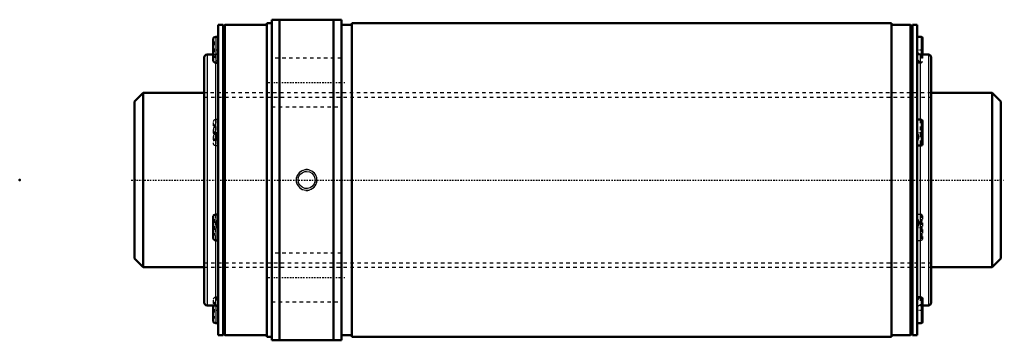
# Model space of a CAD drawing. Header units: millimetres. Extents: x -33 to 250, y -46 to 46.
import ezdxf

# ---------------------------------------------------------------- set-up
doc = ezdxf.new("R2010")
doc.units = ezdxf.units.MM
doc.linetypes.add('Center', pattern=[1.5, 0.45, -0.5, 0.05, -0.5])
doc.linetypes.add('Dashed', pattern=[2, 1, -1])
for name, color, linetype, lineweight in [('2d ConnectionPoints', 7, 'Continuous', 50), ('AM_0', 7, 'Continuous', 50), ('AM_4', 3, 'Continuous', 25), ('AM_5', 3, 'Continuous', 25), ('AM_7', 7, 'Center', 25), ('AM_9', 6, 'Dashed', 25)]:
    doc.layers.add(name, color=color, linetype=linetype, lineweight=lineweight)

# ---------------------------------------------------------------- blocks, each defined once
blk = doc.blocks.new('1_WTF50100_3ZZ_Nut_0_in_WTF50100_3ZZ_248_8LC7T_000_rev_4')
at = {"layer": 'AM_0'}
for p, q in [((59.4, 46), (39.4, 46)), ((39.4, 46), (39.4, -46)), ((41.65, 46), (41.65, -46)), ((57.15, 46), (57.15, -46)), ((59.4, 46), (59.4, -46)), ((24.03, 44.5), (24.03, -44.5)), ((25.4, 44.5), (24.03, 44.5)), ((25.9, 44.5), (25.4, 44)), ((25.4, 44.5), (25.4, -44.5)), ((25.9, 44.5), (25.9, -44.5)), ((38, 44.5), (25.9, 44.5)), ((38, 45), (38, -45)), ((39.4, 45), (38, 45)), ((62.4, 44.5), (59.4, 44.5)), ((62.4, 45), (62.4, -45)), ((217.4, 45), (62.4, 45)), ((217.4, 45), (217.4, -45)), ((222.9, 44.5), (217.4, 44.5)), ((222.9, 44.5), (222.9, -44.5)), ((223.4, 44), (222.9, 44.5)), ((223.4, 44.5), (223.4, -44.5)), ((224.77, 44.5), (223.4, 44.5)), ((224.77, 44.5), (224.77, -44.5)), ((22.53, 40.29), (22.53, 34.47)), ((24.03, 41.09), (23.33, 41.09)), ((225.92, 41.09), (224.77, 41.09)), ((226.27, 40.74), (226.27, 36)), ((20, 35.18), (20, -35.18)), ((22.53, 36), (20.82, 36)), ((227.98, 36), (225.59, 36)), ((228.8, 35.18), (228.8, -35.18)), ((23.33, 33.67), (23.85, 33.67)), ((225.92, 17.32), (224.77, 17.32)), ((226.27, 16.97), (226.27, 10.25)), ((224.77, 9.9), (225.92, 9.9)), ((22.53, -10.7), (22.53, -16.52)), ((24.03, -9.9), (23.33, -9.9)), ((23.33, -17.32), (24.03, -17.32)), ((225.92, -33.67), (224.95, -33.67)), ((20.82, -36), (23.21, -36)), ((22.53, -36), (22.53, -40.29)), ((226.27, -34.02), (226.27, -40.74)), ((226.27, -36), (227.98, -36)), ((23.33, -41.09), (24.03, -41.09)), ((224.77, -41.09), (225.92, -41.09)), ((24.03, -44.5), (25.4, -44.5)), ((25.4, -44), (25.9, -44.5)), ((25.9, -44.5), (38, -44.5)), ((38, -45), (39.4, -45)), ((59.4, -44.5), (62.4, -44.5)), ((62.4, -45), (217.4, -45)), ((217.4, -44.5), (222.9, -44.5)), ((222.9, -44.5), (223.4, -44)), ((223.4, -44.5), (224.77, -44.5)), ((39.4, -46), (59.4, -46))]:
    blk.add_line(p, q, dxfattribs=at)
for points in [[(23.86, 33.67), (23.92, 33.68), (24.03, 33.77), (24.03, 33.8)], [(224.94, -33.67), (224.87, -33.68), (224.78, -33.75), (224.77, -33.8)]]:
    blk.add_lwpolyline(points, dxfattribs=at)
for centre, radius, start, end in [((23.33, 40.29), 0.8, 90, 180), ((225.92, 40.74), 0.35, 0, 90), ((225.59, 36.82), 0.82, 180, 270), ((20.82, 35.18), 0.82, 90, 180), ((23.33, 34.47), 0.8, 180, 270), ((227.98, 35.18), 0.82, 360, 90), ((225.92, 16.97), 0.35, 0, 90), ((225.92, 10.25), 0.35, 270, 360), ((23.33, -10.7), 0.8, 90, 180), ((23.33, -16.52), 0.8, 180, 270), ((225.92, -34.02), 0.35, 0, 90), ((20.82, -35.18), 0.82, 180, 270), ((23.21, -36.82), 0.82, 360, 90), ((227.98, -35.18), 0.82, 270, 0), ((23.33, -40.29), 0.8, 180, 270), ((225.92, -40.74), 0.35, 270, 360)]:
    blk.add_arc(centre, radius, start, end, dxfattribs=at)
at = {"layer": 'AM_4'}
for p, q in [((23.33, 41.09), (23.33, 33.67)), ((225.92, 41.09), (225.92, 36)), ((20.82, 36), (20.82, -36)), ((225.59, 36), (225.59, 17.32)), ((227.98, 36), (227.98, -36)), ((23.21, 33.68), (23.21, -9.9)), ((225.92, 17.32), (225.92, 9.9)), ((225.59, 9.9), (225.59, -33.67)), ((23.33, -9.9), (23.33, -17.32)), ((23.21, -17.31), (23.21, -36)), ((225.92, -33.67), (225.92, -41.09)), ((23.33, -36.01), (23.33, -41.09))]:
    blk.add_line(p, q, dxfattribs=at)
at = {"layer": 'AM_5', "linetype": 'Dashed'}
blk.add_arc((49.4, 0), 3, 75, 15, dxfattribs=at)
at = {"layer": 'AM_7'}
for p, q in [((22.45, 37.38), (24.11, 37.38)), ((224.7, 37.38), (226.34, 37.38)), ((38.4, 28), (60.4, 28)), ((22.45, 13.61), (24.11, 13.61)), ((224.7, 13.61), (226.34, 13.61)), ((22.45, -13.61), (24.11, -13.61)), ((224.7, -13.61), (226.34, -13.61)), ((38.4, -28), (60.4, -28)), ((22.45, -37.38), (24.11, -37.38)), ((224.7, -37.38), (226.34, -37.38))]:
    blk.add_line(p, q, dxfattribs=at)
at = {"layer": 'AM_9'}
for p, q in [((22.83, 39.72), (22.53, 39.72)), ((22.83, 39.72), (22.83, 35.04)), ((225.97, 39.72), (226.27, 39.72)), ((225.97, 39.72), (225.97, 35.04)), ((22.83, 39.35), (22.53, 39.35)), ((22.83, 38.67), (22.53, 38.67)), ((22.83, 38.58), (22.53, 38.58)), ((22.83, 38.26), (22.53, 38.26)), ((22.53, 38.23), (22.83, 38.23)), ((22.83, 38.21), (22.53, 38.21)), ((22.83, 37.66), (22.53, 37.66)), ((22.83, 37.52), (22.53, 37.52)), ((22.83, 37.24), (22.53, 37.24)), ((22.83, 37.11), (22.53, 37.11)), ((225.97, 39.35), (226.27, 39.35)), ((225.97, 38.67), (226.27, 38.67)), ((225.97, 38.58), (226.27, 38.58)), ((225.97, 38.26), (226.27, 38.26)), ((225.97, 38.23), (226.27, 38.23)), ((225.97, 38.21), (226.27, 38.21)), ((225.97, 37.66), (226.27, 37.66)), ((225.97, 37.52), (226.27, 37.52)), ((225.97, 37.24), (226.27, 37.24)), ((225.97, 37.11), (226.27, 37.11)), ((22.83, 36.55), (22.53, 36.55)), ((22.83, 36.54), (22.53, 36.54)), ((22.83, 36.5), (22.53, 36.5)), ((22.83, 36.18), (22.53, 36.18)), ((22.83, 36.09), (22.53, 36.09)), ((23.21, 36), (22.53, 36)), ((22.83, 35.41), (22.53, 35.41)), ((22.83, 35.04), (22.53, 35.04)), ((23.21, 36), (23.21, 33.68)), ((59.4, 35), (39.4, 35)), ((225.92, 36), (225.92, 33.67)), ((225.97, 36.55), (226.27, 36.55)), ((226.27, 36.54), (225.97, 36.54)), ((225.97, 36.5), (226.27, 36.5)), ((225.97, 36.18), (226.27, 36.18)), ((225.97, 36.09), (226.27, 36.09)), ((225.97, 35.41), (226.27, 35.41)), ((225.97, 35.04), (226.27, 35.04)), ((226.27, 36), (226.27, 34.02)), ((224.95, 33.67), (225.92, 33.67)), ((228.8, 25), (20, 25)), ((39.4, 21), (59.4, 21)), ((24.03, 17.32), (23.33, 17.32)), ((23.33, 17.32), (23.33, 9.9)), ((225.59, 17.32), (225.59, 9.9)), ((22.53, 16.52), (22.53, 10.7)), ((22.83, 15.94), (22.53, 15.94)), ((22.83, 15.57), (22.53, 15.57)), ((22.83, 14.9), (22.53, 14.9)), ((22.83, 14.81), (22.53, 14.81)), ((22.83, 14.48), (22.53, 14.48)), ((22.53, 14.45), (22.83, 14.45)), ((22.83, 14.44), (22.53, 14.44)), ((22.83, 15.94), (22.83, 11.27)), ((225.97, 15.94), (226.27, 15.94)), ((225.97, 15.94), (225.97, 11.27)), ((225.97, 15.57), (226.27, 15.57)), ((225.97, 14.9), (226.27, 14.9)), ((225.97, 14.81), (226.27, 14.81)), ((225.97, 14.48), (226.27, 14.48)), ((225.97, 14.45), (226.27, 14.45)), ((225.97, 14.44), (226.27, 14.44)), ((22.83, 13.88), (22.53, 13.88)), ((22.83, 13.74), (22.53, 13.74)), ((22.83, 13.47), (22.53, 13.47)), ((22.83, 13.33), (22.53, 13.33)), ((22.83, 12.78), (22.53, 12.78)), ((22.83, 12.76), (22.53, 12.76)), ((22.83, 12.73), (22.53, 12.73)), ((22.83, 12.41), (22.53, 12.41)), ((22.83, 12.31), (22.53, 12.31)), ((22.83, 11.64), (22.53, 11.64)), ((225.97, 13.88), (226.27, 13.88)), ((225.97, 13.74), (226.27, 13.74)), ((225.97, 13.47), (226.27, 13.47)), ((225.97, 13.33), (226.27, 13.33)), ((225.97, 12.78), (226.27, 12.78)), ((226.27, 12.76), (225.97, 12.76)), ((225.97, 12.73), (226.27, 12.73)), ((225.97, 12.41), (226.27, 12.41)), ((225.97, 12.31), (226.27, 12.31)), ((225.97, 11.64), (226.27, 11.64)), ((22.83, 11.27), (22.53, 11.27)), ((23.33, 9.9), (24.03, 9.9)), ((225.97, 11.27), (226.27, 11.27)), ((22.83, -11.27), (22.53, -11.27)), ((22.83, -11.27), (22.83, -15.94)), ((23.21, -9.9), (23.21, -17.31)), ((225.92, -9.9), (224.77, -9.9)), ((225.92, -9.9), (225.92, -17.32)), ((225.97, -11.27), (226.27, -11.27)), ((225.97, -11.27), (225.97, -15.94)), ((226.27, -10.25), (226.27, -16.97)), ((22.83, -11.64), (22.53, -11.64)), ((22.83, -12.31), (22.53, -12.31)), ((22.83, -12.41), (22.53, -12.41)), ((22.83, -12.73), (22.53, -12.73)), ((22.53, -12.76), (22.83, -12.76)), ((22.83, -12.78), (22.53, -12.78)), ((22.83, -13.33), (22.53, -13.33)), ((22.83, -13.47), (22.53, -13.47)), ((22.83, -13.74), (22.53, -13.74)), ((22.83, -13.88), (22.53, -13.88)), ((225.97, -11.64), (226.27, -11.64)), ((225.97, -12.31), (226.27, -12.31)), ((225.97, -12.41), (226.27, -12.41)), ((225.97, -12.73), (226.27, -12.73)), ((225.97, -12.76), (226.27, -12.76)), ((225.97, -12.78), (226.27, -12.78)), ((225.97, -13.33), (226.27, -13.33)), ((225.97, -13.47), (226.27, -13.47)), ((225.97, -13.74), (226.27, -13.74)), ((225.97, -13.88), (226.27, -13.88)), ((22.83, -14.44), (22.53, -14.44)), ((22.83, -14.45), (22.53, -14.45)), ((22.83, -14.48), (22.53, -14.48)), ((22.83, -14.81), (22.53, -14.81)), ((22.83, -14.9), (22.53, -14.9)), ((22.83, -15.57), (22.53, -15.57)), ((22.83, -15.94), (22.53, -15.94)), ((225.97, -14.44), (226.27, -14.44)), ((226.27, -14.45), (225.97, -14.45)), ((225.97, -14.48), (226.27, -14.48)), ((225.97, -14.81), (226.27, -14.81)), ((225.97, -14.9), (226.27, -14.9)), ((225.97, -15.57), (226.27, -15.57)), ((225.97, -15.94), (226.27, -15.94)), ((224.77, -17.32), (225.92, -17.32)), ((59.4, -21), (39.4, -21)), ((20, -25), (228.8, -25)), ((23.33, -33.67), (23.33, -36.01)), ((23.85, -33.67), (23.33, -33.67)), ((225.59, -33.67), (225.59, -36)), ((22.53, -34.47), (22.53, -36)), ((22.83, -35.04), (22.53, -35.04)), ((22.83, -35.41), (22.53, -35.41)), ((22.83, -36.09), (22.53, -36.09)), ((22.83, -36.18), (22.53, -36.18)), ((22.83, -36.5), (22.53, -36.5)), ((22.53, -36.54), (22.83, -36.54)), ((22.83, -36.55), (22.53, -36.55)), ((22.83, -35.04), (22.83, -39.72)), ((39.4, -35), (59.4, -35)), ((225.59, -36), (226.27, -36)), ((225.97, -35.04), (226.27, -35.04)), ((225.97, -35.04), (225.97, -39.72)), ((225.97, -35.41), (226.27, -35.41)), ((225.97, -36.09), (226.27, -36.09)), ((225.97, -36.18), (226.27, -36.18)), ((225.97, -36.5), (226.27, -36.5)), ((225.97, -36.54), (226.27, -36.54)), ((225.97, -36.55), (226.27, -36.55)), ((22.83, -37.11), (22.53, -37.11)), ((22.83, -37.24), (22.53, -37.24)), ((22.83, -37.52), (22.53, -37.52)), ((22.83, -37.66), (22.53, -37.66)), ((22.83, -38.21), (22.53, -38.21)), ((22.83, -38.23), (22.53, -38.23)), ((22.83, -38.26), (22.53, -38.26)), ((22.83, -38.58), (22.53, -38.58)), ((22.83, -38.67), (22.53, -38.67)), ((22.83, -39.35), (22.53, -39.35)), ((225.97, -37.11), (226.27, -37.11)), ((225.97, -37.24), (226.27, -37.24)), ((225.97, -37.52), (226.27, -37.52)), ((225.97, -37.66), (226.27, -37.66)), ((225.97, -38.21), (226.27, -38.21)), ((226.27, -38.23), (225.97, -38.23)), ((225.97, -38.26), (226.27, -38.26)), ((225.97, -38.58), (226.27, -38.58)), ((225.97, -38.67), (226.27, -38.67)), ((225.97, -39.35), (226.27, -39.35)), ((22.83, -39.72), (22.53, -39.72)), ((225.97, -39.72), (226.27, -39.72))]:
    blk.add_line(p, q, dxfattribs=at)
for points in [[(24.03, 35.28), (24.01, 35.02), (23.91, 34.68), (23.78, 34.38), (23.65, 34.16), (23.56, 33.97), (23.59, 33.78), (23.75, 33.69), (23.86, 33.67)], [(224.77, 35.28), (224.77, 35.27), (224.8, 34.98), (224.88, 34.71), (225.05, 34.32), (225.23, 34.01), (225.24, 33.82), (225.14, 33.73), (225.01, 33.68), (224.94, 33.67)], [(224.94, 33.67), (224.87, 33.68), (224.78, 33.75), (224.77, 33.8)], [(24.03, 10.55), (24.01, 10.74), (23.91, 11.06), (23.78, 11.43), (23.65, 11.76), (23.56, 12.14), (23.59, 12.72), (23.75, 13.26), (23.92, 13.82), (24.03, 14.46), (24.03, 14.59)], [(224.77, 10.55), (224.77, 10.56), (224.8, 10.78), (224.88, 11.04), (225.06, 11.51), (225.23, 12.05), (225.24, 12.56), (225.14, 12.96), (225.01, 13.37), (224.87, 13.88), (224.78, 14.38), (224.77, 14.59)], [(47.3, 2.1), (46.76, 1.4), (46.56, 0.95), (46.44, 0.47), (46.4, -0.02), (46.44, -0.5), (46.57, -0.97), (46.77, -1.41), (47.04, -1.81), (47.38, -2.17), (47.77, -2.47), (48.21, -2.7), (48.69, -2.85), (49.2, -2.93), (49.71, -2.92), (50.21, -2.83), (50.7, -2.65), (51.14, -2.39), (51.54, -2.06), (51.87, -1.67), (52.12, -1.24), (52.29, -0.77), (52.38, -0.29), (52.39, 0.2), (52.32, 0.68), (52.17, 1.14), (51.94, 1.57), (51.64, 1.95), (51.28, 2.29), (50.87, 2.56), (50.41, 2.76), (49.92, 2.89), (49.41, 2.94), (48.9, 2.9), (48.4, 2.77), (47.93, 2.56), (47.3, 2.1)], [(49.4, 2.46), (50.21, 2.32), (50.93, 1.92), (51.48, 1.31), (51.8, 0.54), (51.84, -0.28), (51.61, -1.07), (51.14, -1.74), (50.46, -2.22), (49.67, -2.44), (48.85, -2.4), (48.09, -2.08), (47.48, -1.53), (47.08, -0.81), (46.94, 0.01), (47.08, 0.82), (47.48, 1.54), (48.1, 2.08), (48.86, 2.4), (49.4, 2.46)], [(24.03, -10.55), (24.01, -10.74), (23.91, -11.07), (23.78, -11.43), (23.65, -11.77), (23.56, -12.14), (23.59, -12.72), (23.75, -13.27), (23.92, -13.82), (24.03, -14.46), (24.03, -14.59)], [(224.77, -10.55), (224.77, -10.56), (224.8, -10.78), (224.88, -11.04), (225.05, -11.51), (225.23, -12.05), (225.24, -12.56), (225.14, -12.96), (225.01, -13.37), (224.87, -13.87), (224.78, -14.38), (224.77, -14.59)], [(24.03, -35.28), (24.01, -35.02), (23.91, -34.68), (23.78, -34.38), (23.65, -34.16), (23.56, -33.97), (23.59, -33.78), (23.75, -33.69), (23.86, -33.67)], [(23.86, -33.67), (23.92, -33.68), (24.03, -33.77), (24.03, -33.8)], [(224.77, -35.28), (224.77, -35.27), (224.8, -34.98), (224.88, -34.71), (225.05, -34.32), (225.23, -34.01), (225.24, -33.82), (225.14, -33.73), (225.01, -33.68), (224.94, -33.67)]]:
    blk.add_lwpolyline(points, dxfattribs=at)
for centre, radius, start, end in [((23.21, 36.82), 0.82, 270, 0), ((225.92, 34.02), 0.35, 270, 360), ((23.33, 16.52), 0.8, 90, 180), ((23.33, 10.7), 0.8, 180, 270), ((225.92, -10.25), 0.35, 0, 90), ((225.92, -16.97), 0.35, 270, 360), ((23.33, -34.47), 0.8, 90, 180), ((225.59, -36.82), 0.82, 90, 180)]:
    blk.add_arc(centre, radius, start, end, dxfattribs=at)
blk = doc.blocks.new('2_WTF50100_30ZZ0_Shaft_0_in_WTF50100_3ZZ_248_8LC7T_000_rev_4')
at = {"layer": 'AM_0'}
for p, q in [((2.5, 25), (0, 22.5)), ((2.5, 25), (2.5, -25)), ((20, 25), (2.5, 25)), ((246.3, 25), (228.8, 25)), ((246.3, 25), (246.3, -25)), ((248.8, 22.5), (246.3, 25)), ((0, 22.5), (0, -22.5)), ((248.8, 22.5), (248.8, -22.5)), ((0, -22.5), (2.5, -25)), ((246.3, -25), (248.8, -22.5)), ((2.5, -25), (20, -25)), ((228.8, -25), (246.3, -25))]:
    blk.add_line(p, q, dxfattribs=at)
at = {"layer": 'AM_5', "linetype": 'Dashed'}
for p, q in [((20, 23.773), (228.8, 23.773)), ((20, -23.773), (228.8, -23.773))]:
    blk.add_line(p, q, dxfattribs=at)
at = {"layer": 'AM_7'}
blk.add_line((-1, 0), (249.8, 0), dxfattribs=at)
at = {"layer": 'AM_9'}
for p, q in [((228.8, 25), (20, 25)), ((20, -25), (228.8, -25))]:
    blk.add_line(p, q, dxfattribs=at)

msp = doc.modelspace()

# ---------------------------------------------------------------- linework, layer by layer
at = {"layer": '2d ConnectionPoints'}
for p in [(-33, 0), (0, 0), (248.8, 0)]:
    msp.add_point(p, dxfattribs=at)

# ---------------------------------------------------------------- block references
for name in ['1_WTF50100_3ZZ_Nut_0_in_WTF50100_3ZZ_248_8LC7T_000_rev_4', '2_WTF50100_30ZZ0_Shaft_0_in_WTF50100_3ZZ_248_8LC7T_000_rev_4']:
    msp.add_blockref(name, (0, 0))

doc.saveas('drawing.dxf')
